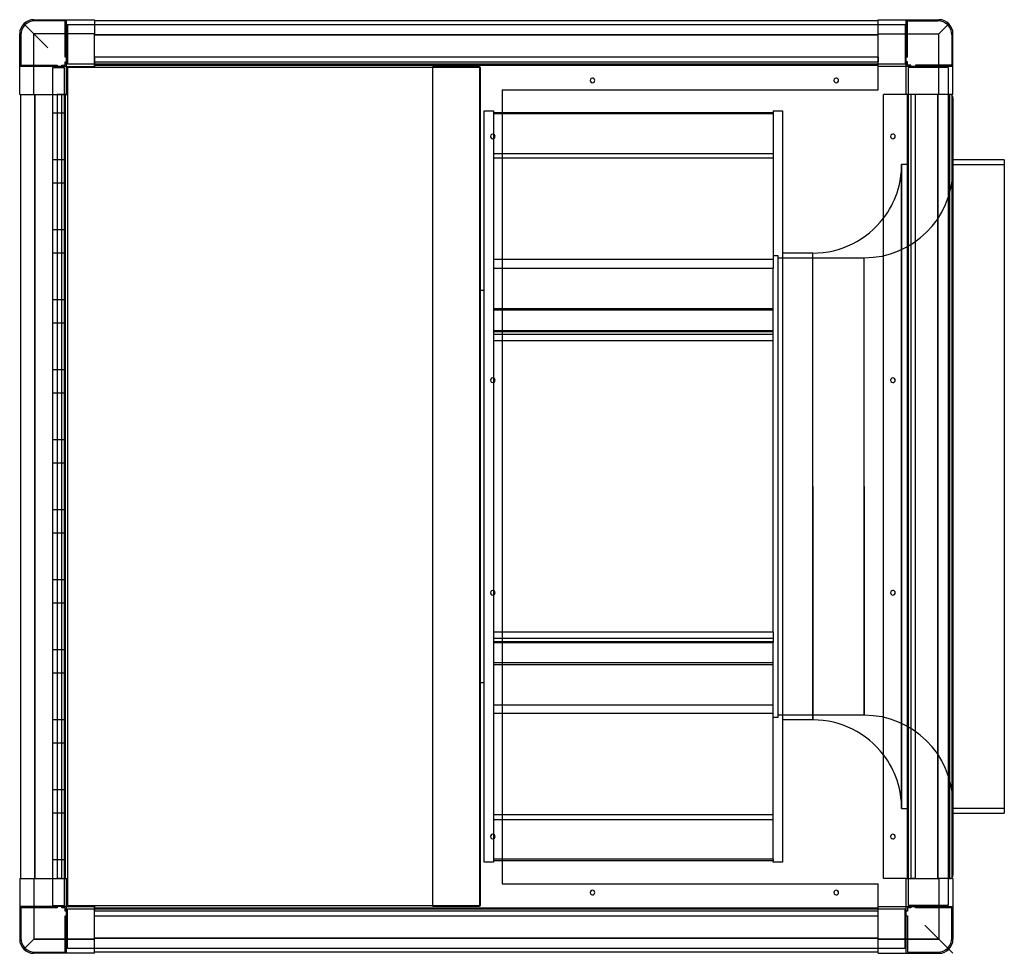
# Model space of a CAD drawing. Header units: millimetres. Extents: x -400 to 444, y -400 to 400.
import ezdxf

# ---------------------------------------------------------------- set-up
doc = ezdxf.new("R2010")
doc.units = ezdxf.units.MM
doc.layers.add('HIDDEN', color=7, linetype='Continuous')
doc.layers.add('THICK', color=7, linetype='Continuous')

msp = doc.modelspace()

# ---------------------------------------------------------------- linework, layer by layer
at = {"layer": 'HIDDEN'}
for p, q in [((-388, 400), (-388, 400)), ((-388, 400), (-388, 400)), ((-387, 399), (-387, 399)), ((-361, 399), (-387, 399)), ((-361, 399), (-361, 399)), ((-361, 368), (-361, 399)), ((-360, 400), (-360, 400)), ((-360, 360), (-360, 400)), ((-360, 400), (-360, 400)), ((-336, 400), (-336, 400)), ((-336, 400), (-336, 400)), ((-336, 399), (-336, 399)), ((-336, 399), (-336, 399)), ((336, 400), (336, 400)), ((336, 400), (336, 400)), ((336, 399), (336, 399)), ((336, 399), (336, 399)), ((360, 400), (360, 400)), ((360, 400), (360, 400)), ((360, 360), (360, 400)), ((361, 399), (361, 399)), ((361, 368), (361, 399)), ((361, 399), (387, 399)), ((387, 399), (387, 399)), ((388, 400), (388, 400)), ((388, 400), (388, 400)), ((-388, 388), (-396.49, 396.49)), ((-359, 396), (359, 396)), ((-359, 396), (-359, 362)), ((-359, 396), (-359, 396)), ((359, 396), (359, 396)), ((359, 396), (359, 362)), ((388, 388), (396.49, 396.49)), ((-400, 388), (-400, 388)), ((-400, 388), (-400, 388)), ((-399, 387), (-399, 387)), ((-399, 387), (-399, 361)), ((-388, 336), (-388, 388)), ((-336, 388), (-388, 388)), ((-336, 387), (336, 387)), ((336, 388), (388, 388)), ((388, 336), (388, 388)), ((399, 387), (399, 361)), ((399, 387), (399, 387)), ((400, 388), (400, 388)), ((400, 388), (400, 388)), ((-361, 368), (-361, 368)), ((-360, 368), (-361, 368)), ((-361, 364), (-360, 364)), ((-361, 364), (-361, 364)), ((-361, 361), (-361, 364)), ((-360, 368), (-359, 368)), ((-360, 364), (-359, 364)), ((-359, 368), (-359, 368)), ((-359, 364), (-359, 364)), ((-336, 368), (-336, 368)), ((-336, 368), (-336, 364)), ((-336, 368), (-336, 368)), ((336, 368), (-336, 368)), ((-336, 368), (-336, 368)), ((-336, 368), (-336, 368)), ((-336, 364), (-336, 364)), ((-336, 364), (336, 364)), ((-336, 364), (-336, 364)), ((-336, 364), (-336, 364)), ((-336, 364), (-336, 364)), ((-336, 364), (-336, 361)), ((336, 368), (336, 368)), ((336, 368), (336, 368)), ((336, 368), (336, 364)), ((336, 368), (336, 368)), ((336, 368), (336, 368)), ((336, 364), (336, 364)), ((336, 364), (336, 364)), ((336, 364), (336, 364)), ((336, 364), (336, 364)), ((336, 361), (336, 364)), ((359, 368), (359, 368)), ((360, 368), (359, 368)), ((359, 364), (359, 364)), ((360, 364), (359, 364)), ((361, 368), (360, 368)), ((361, 364), (360, 364)), ((361, 368), (361, 368)), ((361, 364), (361, 364)), ((361, 361), (361, 364)), ((-400, 360), (-400, 360)), ((-360, 360), (-400, 360)), ((-400, 360), (-400, 360)), ((-399, 361), (-399, 361)), ((-399, 361), (-368, 361)), ((-372, 359), (-372, 359)), ((-372, 359), (-362, 359)), ((-372, 359), (-372, -359)), ((-368, 361), (-368, 360)), ((-368, 361), (-368, 361)), ((-368, 359), (-368, 360)), ((-368, 359), (-368, 359)), ((-364, 361), (-364, 361)), ((-364, 361), (-361, 361)), ((-364, 360), (-364, 361)), ((-364, 360), (-364, 359)), ((-364, 359), (-364, 359)), ((-362, 359), (-362, 359)), ((-362, 359), (-362, -359)), ((-361, 361), (-361, 361)), ((-360, 360), (-360, 360)), ((-360, 360), (-360, 360)), ((-360, 360), (-360, 360)), ((-360, 360), (-360, 360)), ((359, 362), (-359, 362)), ((-359, 362), (-359, 362)), ((-359, 359), (-359, 359)), ((-359, 359), (-359, 359)), ((-336, 361), (-336, 360)), ((-336, 361), (-336, 361)), ((-336, 361), (-336, 361)), ((-336, 361), (-336, 361)), ((-336, 361), (-336, 361)), ((-336, 360), (-336, 360)), ((-336, 360), (-336, 360)), ((-336, 360), (-336, 360)), ((-336, 360), (-336, 360)), ((-336, 360), (-336, 360)), ((-336, 360), (-336, 360)), ((-336, 359), (-336, 359)), ((-336, 359), (-336, 359)), ((-46, 360), (-46, 360)), ((-6, 360), (-46, 360)), ((-46, -360), (-46, 360)), ((-6, 360), (-6, 360)), ((-6, 360), (-6, -360)), ((-5, 359), (-5, 359)), ((-5, 359), (-5, 359)), ((-5, 359), (-5, 359)), ((-5, 359), (-5, 359)), ((336, 360), (336, 361)), ((336, 361), (336, 361)), ((336, 361), (336, 361)), ((336, 361), (336, 361)), ((336, 361), (336, 361)), ((336, 360), (336, 360)), ((336, 360), (336, 360)), ((336, 360), (336, 360)), ((336, 360), (336, 360)), ((336, 360), (336, 360)), ((336, 360), (336, 360)), ((359, 362), (359, 362)), ((360, 360), (360, 360)), ((360, 360), (360, 360)), ((360, 360), (360, 360)), ((400, 360), (360, 360)), ((360, 360), (360, 360)), ((361, 361), (361, 361)), ((364, 361), (361, 361)), ((396, 359), (362, 359)), ((362, -359), (362, 359)), ((362, 359), (362, 359)), ((364, 360), (364, 361)), ((364, 361), (364, 361)), ((364, 359), (364, 360)), ((364, 359), (364, 359)), ((368, 361), (368, 361)), ((399, 361), (368, 361)), ((368, 361), (368, 360)), ((368, 360), (368, 359)), ((368, 359), (368, 359)), ((396, 359), (396, -359)), ((396, 359), (396, 359)), ((399, 361), (399, 361)), ((400, 360), (400, 360)), ((400, 360), (400, 360)), ((13.5, 340), (13.5, 340)), ((13.5, 340), (13.5, 340)), ((336, 340), (336, 340)), ((336, 340), (336, 340)), ((-400, 336), (-400, 336)), ((-400, 336), (-400, 336)), ((-399, 336), (-399, 336)), ((-399, 336), (-399, 336)), ((-387, 336), (-387, -336)), ((-368, 336), (-368, 336)), ((-368, 336), (-368, 336)), ((-368, 336), (-368, 336)), ((-364, 336), (-368, 336)), ((-368, 336), (-368, -336)), ((-368, 336), (-368, 336)), ((-364, 336), (-364, 336)), ((-364, 336), (-364, 336)), ((-364, -336), (-364, 336)), ((-361, 336), (-364, 336)), ((-364, 336), (-364, 336)), ((-364, 336), (-364, 336)), ((-360, 336), (-361, 336)), ((-361, 336), (-361, 336)), ((-361, 336), (-361, 336)), ((-361, 336), (-361, 336)), ((-361, 336), (-361, 336)), ((-360, 336), (-360, 336)), ((-360, 336), (-360, 336)), ((-360, 336), (-360, 336)), ((-360, 336), (-360, 336)), ((-360, 336), (-360, 336)), ((-360, 336), (-360, 336)), ((-359, 336), (-359, 336)), ((-359, 336), (-359, 336)), ((340.5, 336), (340.5, 336)), ((340.5, 336), (340.5, 336)), ((360, 336), (360, 336)), ((360, 336), (360, 336)), ((360, 336), (360, 336)), ((360, 336), (360, 336)), ((361, 336), (360, 336)), ((360, 336), (360, 336)), ((360, 336), (360, 336)), ((361, 336), (361, 336)), ((361, 336), (361, 336)), ((361, 336), (361, 336)), ((364, 336), (361, 336)), ((361, 336), (361, 336)), ((364, 336), (364, 336)), ((364, 336), (364, 336)), ((368, 336), (364, 336)), ((364, 336), (364, -336)), ((364, 336), (364, 336)), ((364, 336), (364, 336)), ((368, 336), (368, 336)), ((368, 336), (368, 336)), ((368, 336), (368, 336)), ((368, -336), (368, 336)), ((368, 336), (368, 336)), ((387, -336), (387, 336)), ((397, 0), (397, 336)), ((397, 336), (397, 0)), ((399, 336), (399, 336)), ((399, 336), (399, 336)), ((400, 336), (400, 336)), ((400, 336), (400, 336)), ((-2, 322), (6, 322)), ((-2, -322), (-2, 322)), ((6, 322), (6, 301.94)), ((-372, 320), (-372, 320)), ((-372, 320), (-372, 320)), ((-372, 320), (-372, 320)), ((-372, 320), (-372, 320)), ((-372, 320), (-372, 320)), ((-372, 320), (-372, 320)), ((-372, 320), (-372, 320)), ((-372, 320), (-372, 320)), ((-372, 320), (-372, 320)), ((-372, 320), (-372, 320)), ((-362, 320), (-372, 320)), ((-372, 320), (-372, 320)), ((-362, 320), (-362, 320)), ((-362, 320), (-362, 320)), ((-362, 320), (-362, 320)), ((-362, 320), (-362, 320)), ((-362, 320), (-362, 320)), ((-362, 320), (-362, 320)), ((-362, 320), (-362, 320)), ((-362, 320), (-362, 320)), ((-362, 320), (-362, 320)), ((-362, 320), (-362, 320)), ((-362, 320), (-362, 320)), ((6, 320.52), (13.5, 320.52)), ((246, 319.47), (6, 319.47)), ((6, 298.06), (6, 194.59)), ((-372, 280), (-372, 280)), ((-372, 280), (-372, 280)), ((-372, 280), (-372, 280)), ((-372, 280), (-372, 280)), ((-372, 280), (-372, 280)), ((-372, 280), (-372, 280)), ((-372, 280), (-372, 280)), ((-372, 280), (-372, 280)), ((-372, 280), (-372, 280)), ((-372, 280), (-372, 280)), ((-362, 280), (-372, 280)), ((-372, 280), (-372, 280)), ((-362, 280), (-362, 280)), ((-362, 280), (-362, 280)), ((-362, 280), (-362, 280)), ((-362, 280), (-362, 280)), ((-362, 280), (-362, 280)), ((-362, 280), (-362, 280)), ((-362, 280), (-362, 280)), ((-362, 280), (-362, 280)), ((-362, 280), (-362, 280)), ((-362, 280), (-362, 280)), ((-362, 280), (-362, 280)), ((6, 285.31), (13.5, 285.31)), ((246, 281.36), (6, 281.36)), ((356, -276), (356, 276)), ((362, 276), (356, 276)), ((356, 276), (356, 0)), ((400, 276), (444, 276)), ((400, -276), (400, 276)), ((-372, 260), (-372, 260)), ((-372, 260), (-372, 260)), ((-372, 260), (-372, 260)), ((-372, 260), (-372, 260)), ((-372, 260), (-372, 260)), ((-372, 260), (-372, 260)), ((-372, 260), (-372, 260)), ((-372, 260), (-372, 260)), ((-372, 260), (-372, 260)), ((-372, 260), (-372, 260)), ((-362, 260), (-372, 260)), ((-372, 260), (-372, 260)), ((-362, 260), (-362, 260)), ((-362, 260), (-362, 260)), ((-362, 260), (-362, 260)), ((-362, 260), (-362, 260)), ((-362, 260), (-362, 260)), ((-362, 260), (-362, 260)), ((-362, 260), (-362, 260)), ((-362, 260), (-362, 260)), ((-362, 260), (-362, 260)), ((-362, 260), (-362, 260)), ((-362, 260), (-362, 260)), ((-372, 220), (-372, 220)), ((-372, 220), (-372, 220)), ((-372, 220), (-372, 220)), ((-372, 220), (-372, 220)), ((-372, 220), (-372, 220)), ((-372, 220), (-372, 220)), ((-372, 220), (-372, 220)), ((-372, 220), (-372, 220)), ((-372, 220), (-372, 220)), ((-372, 220), (-372, 220)), ((-362, 220), (-372, 220)), ((-372, 220), (-372, 220)), ((-362, 220), (-362, 220)), ((-362, 220), (-362, 220)), ((-362, 220), (-362, 220)), ((-362, 220), (-362, 220)), ((-362, 220), (-362, 220)), ((-362, 220), (-362, 220)), ((-362, 220), (-362, 220)), ((-362, 220), (-362, 220)), ((-362, 220), (-362, 220)), ((-362, 220), (-362, 220)), ((-362, 220), (-362, 220)), ((-372, 200), (-372, 200)), ((-372, 200), (-372, 200)), ((-372, 200), (-372, 200)), ((-372, 200), (-372, 200)), ((-372, 200), (-372, 200)), ((-372, 200), (-372, 200)), ((-372, 200), (-372, 200)), ((-372, 200), (-372, 200)), ((-372, 200), (-372, 200)), ((-372, 200), (-372, 200)), ((-362, 200), (-372, 200)), ((-372, 200), (-372, 200)), ((-362, 200), (-362, 200)), ((-362, 200), (-362, 200)), ((-362, 200), (-362, 200)), ((-362, 200), (-362, 200)), ((-362, 200), (-362, 200)), ((-362, 200), (-362, 200)), ((-362, 200), (-362, 200)), ((-362, 200), (-362, 200)), ((-362, 200), (-362, 200)), ((-362, 200), (-362, 200)), ((-362, 200), (-362, 200)), ((13.5, 194.59), (6, 194.59)), ((6, 194.59), (6, 186.96)), ((246, 198), (250, 198)), ((246, 194.59), (246, 186.96)), ((250, 198), (250, -198)), ((250, 196), (324.01, 196)), ((280, 0), (280, 200)), ((324.01, -196), (324.01, 196)), ((324.01, 0), (324.01, 196)), ((6, 186.96), (6, 92.94)), ((6, 186.96), (13.5, 186.96)), ((-2, 168), (-6, 168)), ((-372, 160), (-372, 160)), ((-372, 160), (-372, 160)), ((-372, 160), (-372, 160)), ((-372, 160), (-372, 160)), ((-372, 160), (-372, 160)), ((-372, 160), (-372, 160)), ((-372, 160), (-372, 160)), ((-372, 160), (-372, 160)), ((-372, 160), (-372, 160)), ((-372, 160), (-372, 160)), ((-362, 160), (-372, 160)), ((-372, 160), (-372, 160)), ((-362, 160), (-362, 160)), ((-362, 160), (-362, 160)), ((-362, 160), (-362, 160)), ((-362, 160), (-362, 160)), ((-362, 160), (-362, 160)), ((-362, 160), (-362, 160)), ((-362, 160), (-362, 160)), ((-362, 160), (-362, 160)), ((-362, 160), (-362, 160)), ((-362, 160), (-362, 160)), ((-362, 160), (-362, 160)), ((6, 152.62), (13.5, 152.62)), ((246, 151.19), (6, 151.19)), ((-372, 140), (-372, 140)), ((-372, 140), (-372, 140)), ((-372, 140), (-372, 140)), ((-372, 140), (-372, 140)), ((-372, 140), (-372, 140)), ((-372, 140), (-372, 140)), ((-372, 140), (-372, 140)), ((-372, 140), (-372, 140)), ((-372, 140), (-372, 140)), ((-372, 140), (-372, 140)), ((-362, 140), (-372, 140)), ((-372, 140), (-372, 140)), ((-362, 140), (-362, 140)), ((-362, 140), (-362, 140)), ((-362, 140), (-362, 140)), ((-362, 140), (-362, 140)), ((-362, 140), (-362, 140)), ((-362, 140), (-362, 140)), ((-362, 140), (-362, 140)), ((-362, 140), (-362, 140)), ((-362, 140), (-362, 140)), ((-362, 140), (-362, 140)), ((-362, 140), (-362, 140)), ((6, 133.56), (246, 133.56)), ((6, 132.69), (246, 132.69)), ((246, 130.17), (6, 130.17)), ((246, 124.88), (6, 124.88)), ((-372, 100), (-372, 100)), ((-372, 100), (-372, 100)), ((-372, 100), (-372, 100)), ((-372, 100), (-372, 100)), ((-372, 100), (-372, 100)), ((-372, 100), (-372, 100)), ((-372, 100), (-372, 100)), ((-372, 100), (-372, 100)), ((-372, 100), (-372, 100)), ((-372, 100), (-372, 100)), ((-362, 100), (-372, 100)), ((-372, 100), (-372, 100)), ((-362, 100), (-362, 100)), ((-362, 100), (-362, 100)), ((-362, 100), (-362, 100)), ((-362, 100), (-362, 100)), ((-362, 100), (-362, 100)), ((-362, 100), (-362, 100)), ((-362, 100), (-362, 100)), ((-362, 100), (-362, 100)), ((-362, 100), (-362, 100)), ((-362, 100), (-362, 100)), ((-362, 100), (-362, 100)), ((6, 89.06), (6, -89.06)), ((-372, 80), (-372, 80)), ((-372, 80), (-372, 80)), ((-372, 80), (-372, 80)), ((-372, 80), (-372, 80)), ((-372, 80), (-372, 80)), ((-372, 80), (-372, 80)), ((-372, 80), (-372, 80)), ((-372, 80), (-372, 80)), ((-372, 80), (-372, 80)), ((-372, 80), (-372, 80)), ((-362, 80), (-372, 80)), ((-372, 80), (-372, 80)), ((-362, 80), (-362, 80)), ((-362, 80), (-362, 80)), ((-362, 80), (-362, 80)), ((-362, 80), (-362, 80)), ((-362, 80), (-362, 80)), ((-362, 80), (-362, 80)), ((-362, 80), (-362, 80)), ((-362, 80), (-362, 80)), ((-362, 80), (-362, 80)), ((-362, 80), (-362, 80)), ((-362, 80), (-362, 80)), ((-372, 40), (-372, 40)), ((-372, 40), (-372, 40)), ((-372, 40), (-372, 40)), ((-372, 40), (-372, 40)), ((-372, 40), (-372, 40)), ((-372, 40), (-372, 40)), ((-372, 40), (-372, 40)), ((-372, 40), (-372, 40)), ((-372, 40), (-372, 40)), ((-372, 40), (-372, 40)), ((-362, 40), (-372, 40)), ((-372, 40), (-372, 40)), ((-362, 40), (-362, 40)), ((-362, 40), (-362, 40)), ((-362, 40), (-362, 40)), ((-362, 40), (-362, 40)), ((-362, 40), (-362, 40)), ((-362, 40), (-362, 40)), ((-362, 40), (-362, 40)), ((-362, 40), (-362, 40)), ((-362, 40), (-362, 40)), ((-362, 40), (-362, 40)), ((-362, 40), (-362, 40)), ((-372, 20), (-372, 20)), ((-372, 20), (-372, 20)), ((-372, 20), (-372, 20)), ((-372, 20), (-372, 20)), ((-372, 20), (-372, 20)), ((-372, 20), (-372, 20)), ((-372, 20), (-372, 20)), ((-372, 20), (-372, 20)), ((-372, 20), (-372, 20)), ((-372, 20), (-372, 20)), ((-362, 20), (-372, 20)), ((-372, 20), (-372, 20)), ((-362, 20), (-362, 20)), ((-362, 20), (-362, 20)), ((-362, 20), (-362, 20)), ((-362, 20), (-362, 20)), ((-362, 20), (-362, 20)), ((-362, 20), (-362, 20)), ((-362, 20), (-362, 20)), ((-362, 20), (-362, 20)), ((-362, 20), (-362, 20)), ((-362, 20), (-362, 20)), ((-362, 20), (-362, 20)), ((324.01, 0), (324.01, -196)), ((356, 0), (356, -276)), ((397, 0), (397, -336)), ((280, -200), (280, 0)), ((397, -336), (397, 0)), ((-372, -20), (-372, -20)), ((-372, -20), (-372, -20)), ((-372, -20), (-372, -20)), ((-372, -20), (-372, -20)), ((-372, -20), (-372, -20)), ((-372, -20), (-372, -20)), ((-372, -20), (-372, -20)), ((-372, -20), (-372, -20)), ((-372, -20), (-372, -20)), ((-372, -20), (-372, -20)), ((-362, -20), (-372, -20)), ((-372, -20), (-372, -20)), ((-362, -20), (-362, -20)), ((-362, -20), (-362, -20)), ((-362, -20), (-362, -20)), ((-362, -20), (-362, -20)), ((-362, -20), (-362, -20)), ((-362, -20), (-362, -20)), ((-362, -20), (-362, -20)), ((-362, -20), (-362, -20)), ((-362, -20), (-362, -20)), ((-362, -20), (-362, -20)), ((-362, -20), (-362, -20)), ((-372, -40), (-372, -40)), ((-372, -40), (-372, -40)), ((-372, -40), (-372, -40)), ((-372, -40), (-372, -40)), ((-372, -40), (-372, -40)), ((-372, -40), (-372, -40)), ((-372, -40), (-372, -40)), ((-372, -40), (-372, -40)), ((-372, -40), (-372, -40)), ((-372, -40), (-372, -40)), ((-362, -40), (-372, -40)), ((-372, -40), (-372, -40)), ((-362, -40), (-362, -40)), ((-362, -40), (-362, -40)), ((-362, -40), (-362, -40)), ((-362, -40), (-362, -40)), ((-362, -40), (-362, -40)), ((-362, -40), (-362, -40)), ((-362, -40), (-362, -40)), ((-362, -40), (-362, -40)), ((-362, -40), (-362, -40)), ((-362, -40), (-362, -40)), ((-362, -40), (-362, -40)), ((-372, -80), (-372, -80)), ((-372, -80), (-372, -80)), ((-372, -80), (-372, -80)), ((-372, -80), (-372, -80)), ((-372, -80), (-372, -80)), ((-372, -80), (-372, -80)), ((-372, -80), (-372, -80)), ((-372, -80), (-372, -80)), ((-372, -80), (-372, -80)), ((-372, -80), (-372, -80)), ((-362, -80), (-372, -80)), ((-372, -80), (-372, -80)), ((-362, -80), (-362, -80)), ((-362, -80), (-362, -80)), ((-362, -80), (-362, -80)), ((-362, -80), (-362, -80)), ((-362, -80), (-362, -80)), ((-362, -80), (-362, -80)), ((-362, -80), (-362, -80)), ((-362, -80), (-362, -80)), ((-362, -80), (-362, -80)), ((-362, -80), (-362, -80)), ((-362, -80), (-362, -80)), ((-372, -100), (-372, -100)), ((-372, -100), (-372, -100)), ((-372, -100), (-372, -100)), ((-372, -100), (-372, -100)), ((-372, -100), (-372, -100)), ((-372, -100), (-372, -100)), ((-372, -100), (-372, -100)), ((-372, -100), (-372, -100)), ((-372, -100), (-372, -100)), ((-372, -100), (-372, -100)), ((-362, -100), (-372, -100)), ((-372, -100), (-372, -100)), ((-362, -100), (-362, -100)), ((-362, -100), (-362, -100)), ((-362, -100), (-362, -100)), ((-362, -100), (-362, -100)), ((-362, -100), (-362, -100)), ((-362, -100), (-362, -100)), ((-362, -100), (-362, -100)), ((-362, -100), (-362, -100)), ((-362, -100), (-362, -100)), ((-362, -100), (-362, -100)), ((-362, -100), (-362, -100)), ((6, -92.94), (6, -124.88)), ((13.5, -124.88), (6, -124.88)), ((6, -124.88), (6, -133.56)), ((246, -124.88), (246, -133.56)), ((246, -130.17), (6, -130.17)), ((6, -132.69), (246, -132.69)), ((6, -133.56), (13.5, -133.56)), ((6, -133.56), (6, -298.06)), ((-372, -140), (-372, -140)), ((-372, -140), (-372, -140)), ((-372, -140), (-372, -140)), ((-372, -140), (-372, -140)), ((-372, -140), (-372, -140)), ((-372, -140), (-372, -140)), ((-372, -140), (-372, -140)), ((-372, -140), (-372, -140)), ((-372, -140), (-372, -140)), ((-372, -140), (-372, -140)), ((-362, -140), (-372, -140)), ((-372, -140), (-372, -140)), ((-362, -140), (-362, -140)), ((-362, -140), (-362, -140)), ((-362, -140), (-362, -140)), ((-362, -140), (-362, -140)), ((-362, -140), (-362, -140)), ((-362, -140), (-362, -140)), ((-362, -140), (-362, -140)), ((-362, -140), (-362, -140)), ((-362, -140), (-362, -140)), ((-362, -140), (-362, -140)), ((-362, -140), (-362, -140)), ((246, -151.19), (6, -151.19)), ((-372, -160), (-372, -160)), ((-372, -160), (-372, -160)), ((-372, -160), (-372, -160)), ((-372, -160), (-372, -160)), ((-372, -160), (-372, -160)), ((-372, -160), (-372, -160)), ((-372, -160), (-372, -160)), ((-372, -160), (-372, -160)), ((-372, -160), (-372, -160)), ((-372, -160), (-372, -160)), ((-362, -160), (-372, -160)), ((-372, -160), (-372, -160)), ((-362, -160), (-362, -160)), ((-362, -160), (-362, -160)), ((-362, -160), (-362, -160)), ((-362, -160), (-362, -160)), ((-362, -160), (-362, -160)), ((-362, -160), (-362, -160)), ((-362, -160), (-362, -160)), ((-362, -160), (-362, -160)), ((-362, -160), (-362, -160)), ((-362, -160), (-362, -160)), ((-362, -160), (-362, -160)), ((6, -152.62), (246, -152.62)), ((-6, -168), (-2, -168)), ((6, -186.96), (246, -186.96)), ((-372, -200), (-372, -200)), ((-372, -200), (-372, -200)), ((-372, -200), (-372, -200)), ((-372, -200), (-372, -200)), ((-372, -200), (-372, -200)), ((-372, -200), (-372, -200)), ((-372, -200), (-372, -200)), ((-372, -200), (-372, -200)), ((-372, -200), (-372, -200)), ((-372, -200), (-372, -200)), ((-362, -200), (-372, -200)), ((-372, -200), (-372, -200)), ((-362, -200), (-362, -200)), ((-362, -200), (-362, -200)), ((-362, -200), (-362, -200)), ((-362, -200), (-362, -200)), ((-362, -200), (-362, -200)), ((-362, -200), (-362, -200)), ((-362, -200), (-362, -200)), ((-362, -200), (-362, -200)), ((-362, -200), (-362, -200)), ((-362, -200), (-362, -200)), ((-362, -200), (-362, -200)), ((246, -194.59), (6, -194.59)), ((250, -198), (246, -198)), ((324.01, -196), (250, -196)), ((-372, -220), (-372, -220)), ((-372, -220), (-372, -220)), ((-372, -220), (-372, -220)), ((-372, -220), (-372, -220)), ((-372, -220), (-372, -220)), ((-372, -220), (-372, -220)), ((-372, -220), (-372, -220)), ((-372, -220), (-372, -220)), ((-372, -220), (-372, -220)), ((-372, -220), (-372, -220)), ((-362, -220), (-372, -220)), ((-372, -220), (-372, -220)), ((-362, -220), (-362, -220)), ((-362, -220), (-362, -220)), ((-362, -220), (-362, -220)), ((-362, -220), (-362, -220)), ((-362, -220), (-362, -220)), ((-362, -220), (-362, -220)), ((-362, -220), (-362, -220)), ((-362, -220), (-362, -220)), ((-362, -220), (-362, -220)), ((-362, -220), (-362, -220)), ((-362, -220), (-362, -220)), ((-372, -260), (-372, -260)), ((-372, -260), (-372, -260)), ((-372, -260), (-372, -260)), ((-372, -260), (-372, -260)), ((-372, -260), (-372, -260)), ((-372, -260), (-372, -260)), ((-372, -260), (-372, -260)), ((-372, -260), (-372, -260)), ((-372, -260), (-372, -260)), ((-372, -260), (-372, -260)), ((-362, -260), (-372, -260)), ((-372, -260), (-372, -260)), ((-362, -260), (-362, -260)), ((-362, -260), (-362, -260)), ((-362, -260), (-362, -260)), ((-362, -260), (-362, -260)), ((-362, -260), (-362, -260)), ((-362, -260), (-362, -260)), ((-362, -260), (-362, -260)), ((-362, -260), (-362, -260)), ((-362, -260), (-362, -260)), ((-362, -260), (-362, -260)), ((-362, -260), (-362, -260)), ((356, -276), (362, -276)), ((444, -276), (400, -276)), ((-372, -280), (-372, -280)), ((-372, -280), (-372, -280)), ((-372, -280), (-372, -280)), ((-372, -280), (-372, -280)), ((-372, -280), (-372, -280)), ((-372, -280), (-372, -280)), ((-372, -280), (-372, -280)), ((-372, -280), (-372, -280)), ((-372, -280), (-372, -280)), ((-372, -280), (-372, -280)), ((-362, -280), (-372, -280)), ((-372, -280), (-372, -280)), ((-362, -280), (-362, -280)), ((-362, -280), (-362, -280)), ((-362, -280), (-362, -280)), ((-362, -280), (-362, -280)), ((-362, -280), (-362, -280)), ((-362, -280), (-362, -280)), ((-362, -280), (-362, -280)), ((-362, -280), (-362, -280)), ((-362, -280), (-362, -280)), ((-362, -280), (-362, -280)), ((-362, -280), (-362, -280)), ((246, -281.36), (6, -281.36)), ((6, -285.31), (246, -285.31)), ((6, -301.94), (6, -319.47)), ((-372, -320), (-372, -320)), ((-372, -320), (-372, -320)), ((-372, -320), (-372, -320)), ((-372, -320), (-372, -320)), ((-372, -320), (-372, -320)), ((-372, -320), (-372, -320)), ((-372, -320), (-372, -320)), ((-372, -320), (-372, -320)), ((-372, -320), (-372, -320)), ((-372, -320), (-372, -320)), ((-362, -320), (-372, -320)), ((-372, -320), (-372, -320)), ((-362, -320), (-362, -320)), ((-362, -320), (-362, -320)), ((-362, -320), (-362, -320)), ((-362, -320), (-362, -320)), ((-362, -320), (-362, -320)), ((-362, -320), (-362, -320)), ((-362, -320), (-362, -320)), ((-362, -320), (-362, -320)), ((-362, -320), (-362, -320)), ((-362, -320), (-362, -320)), ((-362, -320), (-362, -320)), ((13.5, -319.47), (6, -319.47)), ((6, -319.47), (6, -320.52)), ((6, -320.52), (6, -322)), ((6, -320.52), (13.5, -320.52)), ((246, -319.47), (246, -320.52)), ((6, -322), (-2, -322)), ((-400, -336), (-400, -336)), ((-400, -336), (-400, -336)), ((-399, -336), (-399, -336)), ((-399, -336), (-399, -336)), ((-388, -336), (-388, -388)), ((-368, -336), (-368, -336)), ((-368, -336), (-368, -336)), ((-368, -336), (-368, -336)), ((-368, -336), (-368, -336)), ((-364, -336), (-368, -336)), ((-364, -336), (-364, -336)), ((-364, -336), (-364, -336)), ((-364, -336), (-364, -336)), ((-364, -336), (-361, -336)), ((-364, -336), (-364, -336)), ((-361, -336), (-360, -336)), ((-361, -336), (-361, -336)), ((-361, -336), (-361, -336)), ((-361, -336), (-361, -336)), ((-361, -336), (-361, -336)), ((-360, -336), (-360, -336)), ((-360, -336), (-360, -336)), ((-360, -336), (-360, -336)), ((-360, -336), (-360, -336)), ((-360, -336), (-360, -336)), ((-360, -336), (-360, -336)), ((-359, -336), (-359, -336)), ((-359, -336), (-359, -336)), ((340.5, -336), (340.5, -336)), ((340.5, -336), (340.5, -336)), ((360, -336), (360, -336)), ((360, -336), (360, -336)), ((360, -336), (360, -336)), ((360, -336), (361, -336)), ((360, -336), (360, -336)), ((360, -336), (360, -336)), ((360, -336), (360, -336)), ((361, -336), (361, -336)), ((361, -336), (361, -336)), ((361, -336), (361, -336)), ((361, -336), (364, -336)), ((361, -336), (361, -336)), ((364, -336), (364, -336)), ((364, -336), (364, -336)), ((364, -336), (364, -336)), ((364, -336), (364, -336)), ((368, -336), (364, -336)), ((368, -336), (368, -336)), ((368, -336), (368, -336)), ((368, -336), (368, -336)), ((368, -336), (368, -336)), ((388, -336), (388, -388)), ((399, -336), (399, -336)), ((399, -336), (399, -336)), ((400, -336), (400, -336)), ((400, -336), (400, -336)), ((13.5, -340.5), (13.5, -340.5)), ((13.5, -340.5), (13.5, -340.5)), ((336, -340.5), (336, -340.5)), ((336, -340.5), (336, -340.5)), ((-400, -360), (-400, -360)), ((-360, -360), (-400, -360)), ((-400, -360), (-400, -360)), ((-399, -361), (-399, -361)), ((-368, -361), (-399, -361)), ((-399, -361), (-399, -387)), ((-372, -359), (-362, -359)), ((-372, -359), (-372, -359)), ((-368, -359), (-368, -359)), ((-368, -360), (-368, -359)), ((-368, -360), (-368, -361)), ((-368, -361), (-368, -361)), ((-364, -359), (-364, -359)), ((-364, -359), (-364, -360)), ((-364, -361), (-364, -360)), ((-364, -361), (-364, -361)), ((-361, -361), (-364, -361)), ((-362, -359), (-362, -359)), ((-361, -361), (-361, -361)), ((-361, -364), (-361, -361)), ((-360, -360), (-360, -360)), ((-360, -400), (-360, -360)), ((-360, -360), (-360, -360)), ((-360, -360), (-360, -360)), ((-360, -360), (-360, -360)), ((-359, -359), (-359, -359)), ((-359, -359), (-359, -359)), ((-359, -396), (-359, -362)), ((-359, -362), (-359, -362)), ((-359, -362), (359, -362)), ((-336, -359), (-336, -359)), ((-336, -359), (-336, -359)), ((-336, -360), (-336, -361)), ((-336, -360), (-336, -360)), ((-336, -360), (-336, -360)), ((-336, -360), (-336, -360)), ((-336, -360), (-336, -360)), ((-336, -360), (-336, -360)), ((-336, -360), (-336, -360)), ((-336, -361), (-336, -361)), ((-336, -361), (-336, -364)), ((-336, -361), (-336, -361)), ((-336, -361), (-336, -361)), ((-336, -361), (-336, -361)), ((-46, -360), (-46, -360)), ((-6, -360), (-46, -360)), ((-6, -360), (-6, -360)), ((-5, -359), (-5, -359)), ((-5, -359), (-5, -359)), ((-5, -359), (-5, -359)), ((-5, -359), (-5, -359)), ((336, -361), (336, -360)), ((336, -360), (336, -360)), ((336, -360), (336, -360)), ((336, -360), (336, -360)), ((336, -360), (336, -360)), ((336, -360), (336, -360)), ((336, -360), (336, -360)), ((336, -361), (336, -361)), ((336, -364), (336, -361)), ((336, -361), (336, -361)), ((336, -361), (336, -361)), ((336, -361), (336, -361)), ((359, -362), (359, -362)), ((359, -396), (359, -362)), ((360, -360), (360, -360)), ((360, -400), (360, -360)), ((360, -360), (360, -360)), ((360, -360), (400, -360)), ((360, -360), (360, -360)), ((360, -360), (360, -360)), ((361, -361), (361, -361)), ((361, -361), (361, -364)), ((364, -361), (361, -361)), ((396, -359), (362, -359)), ((362, -359), (362, -359)), ((364, -359), (364, -359)), ((364, -360), (364, -359)), ((364, -360), (364, -361)), ((364, -361), (364, -361)), ((368, -359), (368, -359)), ((368, -359), (368, -360)), ((368, -361), (368, -360)), ((368, -361), (368, -361)), ((399, -361), (368, -361)), ((396, -359), (396, -359)), ((399, -361), (399, -361)), ((399, -387), (399, -361)), ((400, -360), (400, -360)), ((400, -360), (400, -360)), ((-361, -364), (-361, -364)), ((-360, -364), (-361, -364)), ((-361, -368), (-360, -368)), ((-361, -368), (-361, -368)), ((-361, -399), (-361, -368)), ((-360, -364), (-359, -364)), ((-360, -368), (-359, -368)), ((-359, -364), (-359, -364)), ((-359, -368), (-359, -368)), ((-336, -364), (-336, -364)), ((-336, -368), (-336, -364)), ((336, -364), (-336, -364)), ((-336, -364), (-336, -364)), ((-336, -364), (-336, -364)), ((-336, -364), (-336, -364)), ((-336, -368), (-336, -368)), ((-336, -368), (-336, -368)), ((-336, -368), (-336, -368)), ((-336, -368), (336, -368)), ((-336, -368), (-336, -368)), ((336, -364), (336, -364)), ((336, -364), (336, -364)), ((336, -368), (336, -364)), ((336, -364), (336, -364)), ((336, -364), (336, -364)), ((336, -368), (336, -368)), ((336, -368), (336, -368)), ((336, -368), (336, -368)), ((336, -368), (336, -368)), ((359, -364), (359, -364)), ((360, -364), (359, -364)), ((359, -368), (359, -368)), ((360, -368), (359, -368)), ((361, -364), (360, -364)), ((360, -368), (361, -368)), ((361, -364), (361, -364)), ((361, -368), (361, -368)), ((361, -368), (361, -399)), ((396.49, -396.49), (376, -376)), ((-400, -388), (-400, -388)), ((-400, -388), (-400, -388)), ((-399, -387), (-399, -387)), ((-388, -388), (-396.49, -396.49)), ((-336, -388), (-388, -388)), ((-336, -387), (336, -387)), ((388, -388), (336, -388)), ((399, -387), (399, -387)), ((400, -388), (400, -388)), ((400, -388), (400, -388)), ((-359, -396), (-359, -396)), ((359, -396), (-359, -396)), ((359, -396), (359, -396)), ((-388, -400), (-388, -400)), ((-388, -400), (-388, -400)), ((-387, -399), (-387, -399)), ((-387, -399), (-361, -399)), ((-361, -399), (-361, -399)), ((-360, -400), (-360, -400)), ((-360, -400), (-360, -400)), ((-336, -399), (-336, -399)), ((-336, -399), (-336, -399)), ((-336, -400), (-336, -400)), ((-336, -400), (-336, -400)), ((336, -399), (336, -399)), ((336, -399), (336, -399)), ((336, -400), (336, -400)), ((336, -400), (336, -400)), ((360, -400), (360, -400)), ((360, -400), (360, -400)), ((361, -399), (361, -399)), ((361, -399), (387, -399)), ((387, -399), (387, -399)), ((388, -400), (388, -400)), ((388, -400), (388, -400))]:
    msp.add_line(p, q, dxfattribs=at)
for centre, radius, start, end in [((-387, 387), 12, 89.99998, 180.00002), ((387, 387), 12, 0, 89.99998), ((397, 333), 3, 48.18988, 89.99998), ((324.01, 272), 76, 270.00002, 359.07055), ((280, 276), 76, 322.75476, 0), ((324.01, -272), 76, 0.92945, 89.99998), ((280, -276), 76, 0, 37.24524), ((397, -333), 3, 270.00002, 311.81012), ((-387, -387), 12, 179.99998, 270.00002), ((387, -387), 12, 270.00002, 0)]:
    msp.add_arc(centre, radius, start, end, dxfattribs=at)
at = {"layer": 'THICK'}
for p, q in [((-388, 400), (-336, 400)), ((-336, 400), (-336, 388)), ((336, 399), (-336, 399)), ((336, 388), (336, 400)), ((336, 400), (388, 400)), ((-396.49, 396.49), (-376, 376)), ((388, 388), (396.49, 396.49)), ((-400, 336), (-400, 388)), ((-388, 336), (-388, 388)), ((-336, 388), (-388, 388)), ((-336, 360), (-336, 388)), ((336, 387), (-336, 387)), ((336, 360), (336, 388)), ((336, 388), (388, 388)), ((388, 336), (388, 388)), ((400, 336), (400, 388)), ((-360, 336), (-360, 360)), ((-360, 360), (-336, 360)), ((-5, 359), (-359, 359)), ((-359, 359), (-359, -359)), ((-336, 361), (336, 361)), ((-336, 360), (-336, 359)), ((-5, -359), (-5, 359)), ((336, 340), (336, 360)), ((360, 360), (336, 360)), ((360, 336), (360, 360)), ((13.5, 340), (13.5, -340.5)), ((13.5, 340), (336, 340)), ((-400, 336), (-388, 336)), ((-399, -336), (-399, 336)), ((-388, 336), (-360, 336)), ((-387, -336), (-387, 336)), ((-361, 336), (-361, -336)), ((-360, 336), (-359, 336)), ((360, 336), (340.5, 336)), ((340.5, -336), (340.5, 336)), ((388, 336), (360, 336)), ((361, -336), (361, 336)), ((387, 336), (387, -336)), ((400, 336), (388, 336)), ((399, 336), (399, -336)), ((400, 333), (400, 0)), ((246, 322), (254, 322)), ((246, 322), (246, 194.59)), ((254, 322), (254, -322)), ((13.5, 320.52), (246, 320.52)), ((6, 301.94), (6, 298.06)), ((13.5, 285.31), (246, 285.31)), ((444, 280), (400, 280)), ((444, 280), (444, -280)), ((246, 194.59), (13.5, 194.59)), ((280, 200), (254, 200)), ((280, 0), (280, 200)), ((13.5, 186.96), (246, 186.96)), ((246, -124.88), (246, 186.96)), ((13.5, 152.62), (246, 152.62)), ((6, 92.94), (6, 89.06)), ((280, 0), (280, -200)), ((400, 0), (400, -333)), ((6, -89.06), (6, -92.94)), ((246, -124.88), (13.5, -124.88)), ((13.5, -133.56), (246, -133.56)), ((246, -319.47), (246, -133.56)), ((280, -200), (254, -200)), ((400, -280), (444, -280)), ((6, -298.06), (6, -301.94)), ((246, -319.47), (13.5, -319.47)), ((13.5, -320.52), (246, -320.52)), ((246, -322), (246, -320.52)), ((254, -322), (246, -322)), ((-400, -336), (-388, -336)), ((-400, -336), (-400, -388)), ((-388, -336), (-360, -336)), ((-388, -336), (-388, -388)), ((-360, -336), (-359, -336)), ((-360, -360), (-360, -336)), ((360, -336), (340.5, -336)), ((360, -336), (388, -336)), ((360, -360), (360, -336)), ((400, -336), (388, -336)), ((388, -336), (388, -388)), ((400, -336), (400, -388)), ((13.5, -340.5), (336, -340.5)), ((336, -360), (336, -340.5)), ((-360, -360), (-336, -360)), ((-359, -359), (-5, -359)), ((-336, -360), (-336, -359)), ((-336, -388), (-336, -360)), ((-336, -361), (336, -361)), ((336, -388), (336, -360)), ((336, -360), (360, -360)), ((-396.49, -396.49), (-388, -388)), ((-388, -388), (-336, -388)), ((336, -387), (-336, -387)), ((-336, -400), (-336, -388)), ((336, -400), (336, -388)), ((336, -388), (388, -388)), ((400, -400), (388, -388)), ((-336, -400), (-388, -400)), ((336, -399), (-336, -399)), ((336, -400), (388, -400))]:
    msp.add_line(p, q, dxfattribs=at)
for centre, radius, start, end in [((91, 348), 2, 89.99998, 270.00002), ((91, 348), 2, 270.00002, 89.99998), ((300, 348), 2, 89.99998, 270.00002), ((300, 348), 2, 270.00002, 89.99998), ((397, 333), 3, 0, 48.18988), ((5.5, 300), 2, 89.99998, 270.00002), ((5.5, 300), 2, 270.00002, 89.99998), ((348.5, 300), 2, 89.99998, 270.00002), ((348.5, 300), 2, 270.00002, 89.99998), ((280, 276), 76, 270.00002, 322.75476), ((5.5, 91), 2, 89.99998, 270.00002), ((5.5, 91), 2, 270.00002, 89.99998), ((348.5, 91), 2, 89.99998, 270.00002), ((348.5, 91), 2, 270.00002, 89.99998), ((5.5, -91), 2, 89.99998, 270.00002), ((5.5, -91), 2, 270.00002, 89.99998), ((348.5, -91), 2, 89.99998, 270.00002), ((348.5, -91), 2, 270.00002, 89.99998), ((280, -276), 76, 37.24524, 89.99998), ((5.5, -300), 2, 89.99998, 270.00002), ((5.5, -300), 2, 270.00002, 89.99998), ((348.5, -300), 2, 89.99998, 270.00002), ((348.5, -300), 2, 270.00002, 89.99998), ((397, -333), 3, 311.81012, 0), ((91, -348), 2, 89.99998, 270.00002), ((91, -348), 2, 270.00002, 89.99998), ((300, -348), 2, 89.99998, 270.00002), ((300, -348), 2, 270.00002, 89.99998)]:
    msp.add_arc(centre, radius, start, end, dxfattribs=at)
for centre, major_axis, start_param, end_param in [((-388, 388), (-12, 0), -1.570796, -0.785398), ((388, 388), (12, 0), 0.785398, 1.570796), ((-388, 388), (0, 12), 0.785398, 1.570796), ((388, 388), (0, 12), -1.570796, -0.785398), ((-388, -388), (0, -12), -1.570796, -0.785398), ((388, -388), (0, -12), 0.785398, 1.570796), ((-388, -388), (-12, 0), 0.785398, 1.570796), ((388, -388), (12, 0), -1.570796, -0.785398)]:
    msp.add_ellipse(centre, major_axis=major_axis, ratio=1, start_param=start_param, end_param=end_param, dxfattribs=at)

doc.saveas('drawing.dxf')
